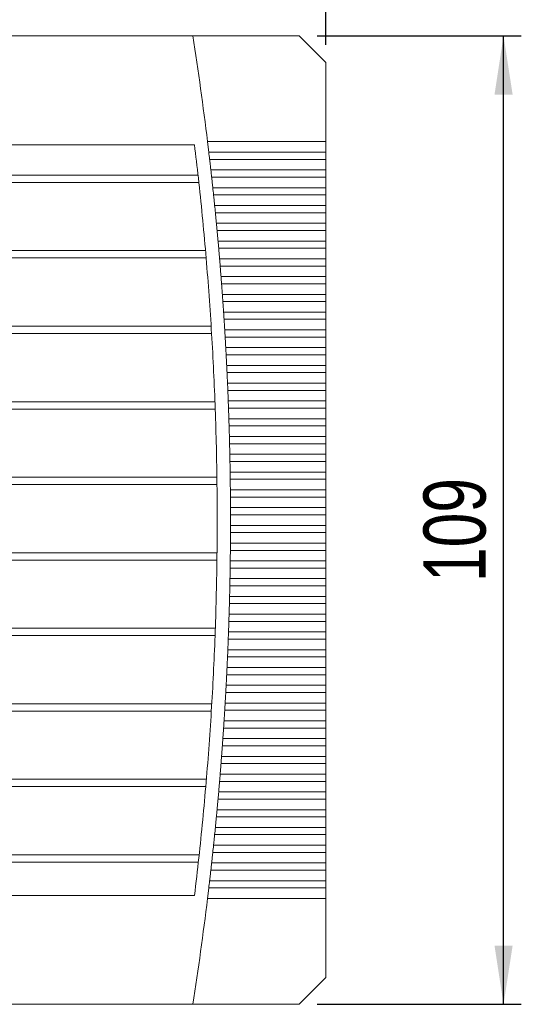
# Model space of a CAD drawing. Header units: millimetres. Extents: x 58 to 529, y 70 to 384.
# Tile 3 of 5: x 133 to 189, y 202 to 313. Entities that reach past the tile are written whole.
import ezdxf

# ---------------------------------------------------------------- set-up
doc = ezdxf.new("R2010")
doc.units = ezdxf.units.MM
doc.header["$LTSCALE"] = 2
doc.layers.add('AA', color=7, linetype='Continuous')
doc.styles.add('SLDTEXTSTYLE0', font='TXT', dxfattribs={"width": 0.75})
doc.dimstyles.new('SLDDIMSTYLE0', dxfattribs={"dimtxt": 7, "dimasz": 6.604, "dimexe": 0, "dimexo": 0.0625, "dimgap": 1.75, "dimtad": 1, "dimrnd": 1e-09, "dimzin": 12, "dimdsep": 46, "dimtxsty": 'SLDTEXTSTYLE0', "dimsah": 1, "dimcen": 0.09, "dimadec": 0, "dimazin": 3, "dimtfac": 1, "dimtofl": 0, "dimtmove": 0, "dimatfit": 3, "dimfxl": 1, "dimfrac": 2, "dimtolj": 1, "dimtzin": 12, "dimarcsym": 0})

# ---------------------------------------------------------------- blocks, each defined once
blk = doc.blocks.new('*D3')
at = {"layer": 'AA'}
for p, q in [((58.06, 310.01), (58.06, 333.01)), ((167.06, 310.01), (167.06, 333.01)), ((58.06, 331.01), (167.06, 331.01))]:
    blk.add_line(p, q, dxfattribs=at)
for points in [[(58.06, 331.01), (64.66, 329.99), (64.66, 332.02)], [(167.06, 331.01), (160.46, 332.02), (160.46, 329.99)]]:
    blk.add_solid(points, dxfattribs=at)
at = {"layer": 'AA', "insert": (99.76, 340.03, 4.65), "char_height": 7, "attachment_point": 1, "style": 'SLDTEXTSTYLE0'}
blk.add_mtext('109', dxfattribs=at)
blk = doc.blocks.new('*D4')
at = {"layer": 'AA'}
for p, q in [((166.06, 311.01), (189.06, 311.01)), ((187.06, 202.01), (187.06, 311.01)), ((166.06, 202.01), (189.06, 202.01))]:
    blk.add_line(p, q, dxfattribs=at)
for points in [[(187.06, 311.01), (186.04, 304.4), (188.08, 304.4)], [(187.06, 202.01), (188.08, 208.61), (186.04, 208.61)]]:
    blk.add_solid(points, dxfattribs=at)
at = {"layer": 'AA', "insert": (178.04, 249.53, 4.65), "char_height": 7, "attachment_point": 1, "rotation": 90, "style": 'SLDTEXTSTYLE0'}
blk.add_mtext('109', dxfattribs=at)

msp = doc.modelspace()

# ---------------------------------------------------------------- linework, layer by layer
at = {"color": 7, "linetype": 'Continuous', "lineweight": 15}
for p, q in [((152.059, 311.008), (129.435, 311.008)), ((164.06, 311.008), (152.059, 311.008)), ((167.06, 308.008), (164.06, 311.008)), ((167.06, 299.102), (167.06, 308.008)), ((131.256, 298.758), (152.251, 298.758)), ((153.72, 299.102), (167.06, 299.102)), ((167.06, 299.102), (167.06, 297.914)), ((167.06, 297.914), (153.863, 297.914)), ((153.958, 297.102), (167.06, 297.102)), ((167.06, 297.102), (167.06, 297.914)), ((167.06, 297.102), (167.06, 295.914)), ((167.06, 295.914), (154.094, 295.914)), ((167.06, 295.102), (167.06, 295.914)), ((152.651, 295.33), (72.47, 295.33)), ((154.185, 295.102), (167.06, 295.102)), ((167.06, 295.102), (167.06, 293.914)), ((72.38, 294.508), (152.74, 294.508)), ((167.06, 293.914), (154.314, 293.914)), ((167.06, 293.102), (167.06, 293.914)), ((154.4, 293.102), (167.06, 293.102)), ((167.06, 293.102), (167.06, 291.914)), ((167.06, 291.914), (154.522, 291.914)), ((167.06, 291.102), (167.06, 291.914)), ((154.604, 291.102), (167.06, 291.102)), ((167.06, 291.102), (167.06, 289.914)), ((167.06, 289.914), (154.719, 289.914)), ((167.06, 289.102), (167.06, 289.914)), ((154.796, 289.102), (167.06, 289.102)), ((167.06, 289.102), (167.06, 287.914)), ((167.06, 287.914), (154.904, 287.914)), ((154.976, 287.102), (167.06, 287.102)), ((167.06, 287.102), (167.06, 287.914)), ((167.06, 287.102), (167.06, 285.914)), ((71.556, 286.008), (153.564, 286.008)), ((71.626, 286.83), (153.494, 286.83)), ((167.06, 285.914), (155.078, 285.914)), ((167.06, 285.102), (167.06, 285.914)), ((155.145, 285.102), (167.06, 285.102)), ((167.06, 285.102), (167.06, 283.914)), ((167.06, 283.914), (155.24, 283.914)), ((167.06, 283.102), (167.06, 283.914)), ((155.303, 283.102), (167.06, 283.102)), ((167.06, 283.102), (167.06, 281.914)), ((167.06, 281.914), (155.391, 281.914)), ((167.06, 281.102), (167.06, 281.914)), ((155.449, 281.102), (167.06, 281.102)), ((167.06, 281.102), (167.06, 279.914)), ((167.06, 279.914), (155.53, 279.914)), ((167.06, 279.102), (167.06, 279.914)), ((70.991, 278.33), (154.129, 278.33)), ((155.583, 279.102), (167.06, 279.102)), ((167.06, 279.102), (167.06, 277.914)), ((70.941, 277.508), (154.179, 277.508)), ((167.06, 277.914), (155.658, 277.914)), ((155.706, 277.102), (167.06, 277.102)), ((167.06, 277.102), (167.06, 277.914)), ((167.06, 277.102), (167.06, 275.914)), ((167.06, 275.914), (155.774, 275.914)), ((155.818, 275.102), (167.06, 275.102)), ((167.06, 275.102), (167.06, 275.914)), ((167.06, 275.102), (167.06, 273.914)), ((167.06, 273.914), (155.879, 273.914)), ((167.06, 273.102), (167.06, 273.914)), ((155.918, 273.102), (167.06, 273.102)), ((167.06, 273.102), (167.06, 271.914)), ((167.06, 271.914), (155.972, 271.914)), ((167.06, 271.102), (167.06, 271.914)), ((156.007, 271.102), (167.06, 271.102)), ((167.06, 271.102), (167.06, 269.914)), ((70.564, 269.83), (154.557, 269.83)), ((167.06, 269.914), (156.054, 269.914)), ((167.06, 269.102), (167.06, 269.914)), ((70.534, 269.008), (154.587, 269.008)), ((156.085, 269.102), (167.06, 269.102)), ((167.06, 269.102), (167.06, 267.914)), ((167.06, 267.914), (156.125, 267.914)), ((156.151, 267.102), (167.06, 267.102)), ((167.06, 267.102), (167.06, 267.914)), ((167.06, 267.102), (167.06, 265.914)), ((167.06, 265.914), (156.184, 265.914)), ((156.205, 265.102), (167.06, 265.102)), ((167.06, 265.102), (167.06, 265.914)), ((167.06, 265.102), (167.06, 263.914)), ((167.06, 263.914), (156.232, 263.914)), ((167.06, 263.102), (167.06, 263.914)), ((156.248, 263.102), (167.06, 263.102)), ((167.06, 263.102), (167.06, 261.914)), ((167.06, 261.914), (156.269, 261.914)), ((167.06, 261.102), (167.06, 261.914)), ((70.333, 260.508), (154.787, 260.508)), ((70.343, 261.33), (154.777, 261.33)), ((156.28, 261.102), (167.06, 261.102)), ((167.06, 261.102), (167.06, 259.914)), ((167.06, 259.914), (156.294, 259.914)), ((167.06, 259.102), (167.06, 259.914)), ((156.301, 259.102), (167.06, 259.102)), ((167.06, 259.102), (167.06, 257.914)), ((167.06, 257.914), (156.307, 257.914)), ((156.31, 257.102), (167.06, 257.102)), ((167.06, 257.102), (167.06, 257.914)), ((167.06, 257.102), (167.06, 255.914)), ((156.307, 255.102), (167.06, 255.102)), ((167.06, 255.914), (156.31, 255.914)), ((167.06, 255.102), (167.06, 255.914)), ((167.06, 255.102), (167.06, 253.914)), ((167.06, 253.914), (156.301, 253.914)), ((167.06, 253.102), (167.06, 253.914)), ((70.33, 252.83), (154.791, 252.83)), ((156.294, 253.102), (167.06, 253.102)), ((167.06, 253.102), (167.06, 251.914)), ((70.339, 252.008), (154.781, 252.008)), ((167.06, 251.914), (156.28, 251.914)), ((167.06, 251.102), (167.06, 251.914)), ((156.269, 251.102), (167.06, 251.102)), ((167.06, 251.102), (167.06, 249.914)), ((167.06, 249.914), (156.248, 249.914)), ((167.06, 249.102), (167.06, 249.914)), ((156.232, 249.102), (167.06, 249.102)), ((167.06, 249.102), (167.06, 247.914)), ((167.06, 247.914), (156.205, 247.914)), ((167.06, 247.102), (167.06, 247.914)), ((156.184, 247.102), (167.06, 247.102)), ((167.06, 247.102), (167.06, 245.914)), ((156.125, 245.102), (167.06, 245.102)), ((167.06, 245.914), (156.151, 245.914)), ((167.06, 245.102), (167.06, 245.914)), ((167.06, 245.102), (167.06, 243.914)), ((70.522, 244.33), (154.598, 244.33)), ((167.06, 243.914), (156.085, 243.914)), ((167.06, 243.102), (167.06, 243.914)), ((70.552, 243.508), (154.569, 243.508)), ((156.054, 243.102), (167.06, 243.102)), ((167.06, 243.102), (167.06, 241.914)), ((167.06, 241.914), (156.007, 241.914)), ((167.06, 241.102), (167.06, 241.914)), ((155.972, 241.102), (167.06, 241.102)), ((167.06, 241.102), (167.06, 239.914)), ((167.06, 239.914), (155.918, 239.914)), ((167.06, 239.102), (167.06, 239.914)), ((155.879, 239.102), (167.06, 239.102)), ((167.06, 239.102), (167.06, 237.914)), ((167.06, 237.914), (155.818, 237.914)), ((167.06, 237.102), (167.06, 237.914)), ((155.774, 237.102), (167.06, 237.102)), ((167.06, 237.102), (167.06, 235.914)), ((70.922, 235.83), (154.199, 235.83)), ((70.971, 235.008), (154.149, 235.008)), ((155.658, 235.102), (167.06, 235.102)), ((167.06, 235.914), (155.706, 235.914)), ((167.06, 235.102), (167.06, 235.914)), ((167.06, 235.102), (167.06, 233.914)), ((167.06, 233.914), (155.583, 233.914)), ((167.06, 233.102), (167.06, 233.914)), ((155.53, 233.102), (167.06, 233.102)), ((167.06, 233.102), (167.06, 231.914)), ((167.06, 231.914), (155.449, 231.914)), ((167.06, 231.102), (167.06, 231.914)), ((155.391, 231.102), (167.06, 231.102)), ((167.06, 231.102), (167.06, 229.914)), ((167.06, 229.914), (155.303, 229.914)), ((167.06, 229.102), (167.06, 229.914)), ((155.24, 229.102), (167.06, 229.102)), ((167.06, 229.102), (167.06, 227.914)), ((71.529, 227.33), (153.592, 227.33)), ((167.06, 227.914), (155.145, 227.914)), ((167.06, 227.102), (167.06, 227.914)), ((71.598, 226.508), (153.522, 226.508)), ((155.078, 227.102), (167.06, 227.102)), ((167.06, 227.102), (167.06, 225.914)), ((154.904, 225.102), (167.06, 225.102)), ((167.06, 225.914), (154.976, 225.914)), ((167.06, 225.102), (167.06, 225.914)), ((167.06, 225.102), (167.06, 223.914)), ((167.06, 223.914), (154.796, 223.914)), ((167.06, 223.102), (167.06, 223.914)), ((154.719, 223.102), (167.06, 223.102)), ((167.06, 223.102), (167.06, 221.914)), ((167.06, 221.914), (154.604, 221.914)), ((167.06, 221.102), (167.06, 221.914)), ((154.522, 221.102), (167.06, 221.102)), ((167.06, 221.102), (167.06, 219.914)), ((167.06, 219.914), (154.4, 219.914)), ((167.06, 219.102), (167.06, 219.914)), ((72.344, 218.83), (152.776, 218.83)), ((154.314, 219.102), (167.06, 219.102)), ((167.06, 219.102), (167.06, 217.914)), ((72.434, 218.008), (152.686, 218.008)), ((167.06, 217.914), (154.185, 217.914)), ((167.06, 217.102), (167.06, 217.914)), ((154.094, 217.102), (167.06, 217.102)), ((167.06, 217.102), (167.06, 215.914)), ((153.863, 215.102), (167.06, 215.102)), ((167.06, 215.914), (153.958, 215.914)), ((167.06, 215.102), (167.06, 215.914)), ((167.06, 215.102), (167.06, 213.914)), ((152.251, 214.258), (72.87, 214.258)), ((167.06, 213.914), (153.72, 213.914)), ((167.06, 205.008), (167.06, 213.914)), ((164.06, 202.008), (167.06, 205.008)), ((73.061, 202.008), (152.059, 202.008)), ((152.059, 202.008), (164.06, 202.008))]:
    msp.add_line(p, q, dxfattribs=at)
for radius, start, end in [(351.5, 6.96004, 8.91968), (350, 6.31532, 6.93333), (351.5, 6.63172, 6.76508), (351.5, 6.30363, 6.4369), (350, 4.9171, 6.31532), (351.5, 5.97574, 6.10893), (351.5, 5.64804, 5.78116), (351.5, 5.32054, 5.45358), (351.5, 4.99321, 5.12617), (350, 3.52182, 4.9171), (351.5, 4.66604, 4.79894), (351.5, 4.33902, 4.47186), (351.5, 4.01214, 4.14493), (351.5, 3.6854, 3.81813), (350, 2.12862, 3.52182), (351.5, 3.35877, 3.49146), (351.5, 3.03226, 3.1649), (351.5, 2.70584, 2.83845), (351.5, 2.37951, 2.51208), (350, 0.73668, 2.12862), (351.5, 2.05326, 2.1858), (351.5, 1.72708, 1.85959), (351.5, 1.40095, 1.53344), (351.5, 1.07486, 1.20734), (351.5, 0.74881, 0.88128), (350, 359.34518, 0.73668), (351.5, 0.42279, 0.55525), (351.5, 0.09678, 0.22923), (351.5, 359.77077, 359.90322), (351.5, 359.44475, 359.57721), (350, 357.95329, 359.34518), (351.5, 359.11872, 359.25119), (351.5, 358.79266, 358.92514), (351.5, 358.46656, 358.59905), (351.5, 358.14041, 358.27292), (350, 356.56019, 357.95329), (351.5, 357.8142, 357.94674), (351.5, 357.48792, 357.62049), (351.5, 357.16155, 357.29416), (351.5, 356.8351, 356.96774), (350, 355.16505, 356.56019), (351.5, 356.50854, 356.64123), (351.5, 356.18187, 356.3146), (351.5, 355.85507, 355.98786), (351.5, 355.52814, 355.66098), (351.5, 355.20106, 355.33396), (350, 353.76703, 355.16505), (351.5, 354.87383, 355.00679), (351.5, 354.54642, 354.67946), (351.5, 354.21884, 354.35196), (351.5, 353.89107, 354.02426), (350, 353.06667, 353.76703), (351.5, 353.5631, 353.69637), (351.5, 353.23492, 353.36828), (351.5, 351.08032, 353.03996)]:
    msp.add_arc((-195.19, 256.508), radius, start, end, dxfattribs=at)
for points, knots in [([(153.72, 299.102), (153.736, 298.971), (153.759, 298.779), (153.784, 298.573), (153.792, 298.508)], [0, 0, 0, 0, 0.68510757, 1, 1, 1, 1]), ([(153.792, 298.508), (153.809, 298.366), (153.834, 298.159), (153.856, 297.973), (153.863, 297.914)], [0, 0, 0, 0, 0.68487494, 1, 1, 1, 1]), ([(154.027, 296.508), (154.01, 296.65), (153.987, 296.858), (153.965, 297.043), (153.958, 297.102)], [0, 0, 0, 0, 0.6847206, 1, 1, 1, 1]), ([(154.094, 295.914), (154.079, 296.045), (154.058, 296.237), (154.034, 296.443), (154.027, 296.508)], [0, 0, 0, 0, 0.6844801, 1, 1, 1, 1]), ([(154.25, 294.508), (154.235, 294.65), (154.212, 294.858), (154.191, 295.043), (154.185, 295.102)], [0, 0, 0, 0, 0.6843402, 1, 1, 1, 1]), ([(154.314, 293.914), (154.3, 294.045), (154.28, 294.237), (154.257, 294.443), (154.25, 294.508)], [0, 0, 0, 0, 0.684117, 1, 1, 1, 1]), ([(154.462, 292.508), (154.447, 292.65), (154.426, 292.858), (154.406, 293.043), (154.4, 293.102)], [0, 0, 0, 0, 0.68398627, 1, 1, 1, 1]), ([(154.522, 291.914), (154.509, 292.045), (154.49, 292.237), (154.469, 292.443), (154.462, 292.508)], [0, 0, 0, 0, 0.683772, 1, 1, 1, 1]), ([(154.662, 290.508), (154.648, 290.65), (154.628, 290.857), (154.61, 291.043), (154.604, 291.102)], [0, 0, 0, 0, 0.6836495, 1, 1, 1, 1]), ([(154.719, 289.914), (154.707, 290.045), (154.688, 290.236), (154.668, 290.443), (154.662, 290.508)], [0, 0, 0, 0, 0.6834465, 1, 1, 1, 1]), ([(154.851, 288.508), (154.838, 288.65), (154.818, 288.857), (154.801, 289.043), (154.796, 289.102)], [0, 0, 0, 0, 0.6833304, 1, 1, 1, 1]), ([(154.904, 287.914), (154.893, 288.045), (154.875, 288.236), (154.857, 288.443), (154.851, 288.508)], [0, 0, 0, 0, 0.6831424, 1, 1, 1, 1]), ([(155.028, 286.508), (155.015, 286.65), (154.998, 286.857), (154.981, 287.043), (154.976, 287.102)], [0, 0, 0, 0, 0.6830312, 1, 1, 1, 1]), ([(155.078, 285.914), (155.067, 286.045), (155.051, 286.236), (155.033, 286.443), (155.028, 286.508)], [0, 0, 0, 0, 0.682858, 1, 1, 1, 1]), ([(155.193, 284.508), (155.182, 284.65), (155.165, 284.857), (155.15, 285.043), (155.145, 285.102)], [0, 0, 0, 0, 0.6827507, 1, 1, 1, 1]), ([(155.24, 283.914), (155.23, 284.045), (155.215, 284.236), (155.198, 284.443), (155.193, 284.508)], [0, 0, 0, 0, 0.6825897, 1, 1, 1, 1]), ([(155.347, 282.508), (155.337, 282.65), (155.321, 282.857), (155.307, 283.043), (155.303, 283.102)], [0, 0, 0, 0, 0.6824927, 1, 1, 1, 1]), ([(155.391, 281.914), (155.381, 282.045), (155.367, 282.236), (155.352, 282.443), (155.347, 282.508)], [0, 0, 0, 0, 0.6823411, 1, 1, 1, 1]), ([(155.49, 280.508), (155.48, 280.65), (155.466, 280.857), (155.453, 281.043), (155.449, 281.102)], [0, 0, 0, 0, 0.6822501, 1, 1, 1, 1]), ([(155.53, 279.914), (155.521, 280.045), (155.508, 280.236), (155.494, 280.443), (155.49, 280.508)], [0, 0, 0, 0, 0.68211362, 1, 1, 1, 1]), ([(155.621, 278.508), (155.612, 278.65), (155.599, 278.857), (155.587, 279.043), (155.583, 279.102)], [0, 0, 0, 0, 0.6820272, 1, 1, 1, 1]), ([(155.658, 277.914), (155.65, 278.045), (155.638, 278.236), (155.625, 278.442), (155.621, 278.508)], [0, 0, 0, 0, 0.6819027, 1, 1, 1, 1]), ([(155.741, 276.508), (155.733, 276.65), (155.721, 276.857), (155.71, 277.043), (155.706, 277.102)], [0, 0, 0, 0, 0.6818273, 1, 1, 1, 1]), ([(155.774, 275.914), (155.767, 276.045), (155.756, 276.236), (155.744, 276.442), (155.741, 276.508)], [0, 0, 0, 0, 0.6817128, 1, 1, 1, 1]), ([(155.849, 274.508), (155.842, 274.65), (155.831, 274.857), (155.821, 275.043), (155.818, 275.102)], [0, 0, 0, 0, 0.6816444, 1, 1, 1, 1]), ([(155.879, 273.914), (155.872, 274.045), (155.863, 274.236), (155.852, 274.442), (155.849, 274.508)], [0, 0, 0, 0, 0.6815412, 1, 1, 1, 1]), ([(155.946, 272.508), (155.939, 272.65), (155.93, 272.857), (155.921, 273.043), (155.918, 273.102)], [0, 0, 0, 0, 0.6814767, 1, 1, 1, 1]), ([(155.972, 271.914), (155.967, 272.045), (155.958, 272.236), (155.949, 272.442), (155.946, 272.508)], [0, 0, 0, 0, 0.6813879, 1, 1, 1, 1]), ([(156.031, 270.508), (156.026, 270.65), (156.017, 270.857), (156.01, 271.043), (156.007, 271.102)], [0, 0, 0, 0, 0.6813324, 1, 1, 1, 1]), ([(156.054, 269.914), (156.049, 270.045), (156.042, 270.236), (156.034, 270.442), (156.031, 270.508)], [0, 0, 0, 0, 0.6812517, 1, 1, 1, 1]), ([(156.105, 268.508), (156.1, 268.65), (156.093, 268.857), (156.087, 269.043), (156.085, 269.102)], [0, 0, 0, 0, 0.6812044, 1, 1, 1, 1]), ([(156.125, 267.914), (156.121, 268.045), (156.115, 268.236), (156.108, 268.442), (156.105, 268.508)], [0, 0, 0, 0, 0.6811372, 1, 1, 1, 1]), ([(156.168, 266.508), (156.164, 266.649), (156.158, 266.857), (156.152, 267.043), (156.151, 267.102)], [0, 0, 0, 0, 0.6810969, 1, 1, 1, 1]), ([(156.184, 265.914), (156.181, 266.045), (156.176, 266.236), (156.17, 266.442), (156.168, 266.508)], [0, 0, 0, 0, 0.6810402, 1, 1, 1, 1]), ([(156.219, 264.508), (156.216, 264.649), (156.211, 264.857), (156.207, 265.043), (156.205, 265.102)], [0, 0, 0, 0, 0.6810074, 1, 1, 1, 1]), ([(156.232, 263.914), (156.229, 264.045), (156.225, 264.236), (156.221, 264.442), (156.219, 264.508)], [0, 0, 0, 0, 0.6809612, 1, 1, 1, 1]), ([(156.259, 262.508), (156.257, 262.649), (156.253, 262.857), (156.249, 263.043), (156.248, 263.102)], [0, 0, 0, 0, 0.6809359, 1, 1, 1, 1]), ([(156.269, 261.914), (156.267, 262.045), (156.264, 262.236), (156.26, 262.442), (156.259, 262.508)], [0, 0, 0, 0, 0.6809021, 1, 1, 1, 1]), ([(156.287, 260.508), (156.286, 260.649), (156.283, 260.857), (156.281, 261.043), (156.28, 261.102)], [0, 0, 0, 0, 0.6808835, 1, 1, 1, 1]), ([(156.294, 259.914), (156.292, 260.045), (156.29, 260.236), (156.288, 260.442), (156.287, 260.508)], [0, 0, 0, 0, 0.68086121, 1, 1, 1, 1]), ([(156.305, 258.508), (156.304, 258.649), (156.302, 258.857), (156.301, 259.043), (156.301, 259.102)], [0, 0, 0, 0, 0.6808506, 1, 1, 1, 1]), ([(156.307, 257.914), (156.307, 258.045), (156.306, 258.236), (156.305, 258.442), (156.305, 258.508)], [0, 0, 0, 0, 0.6808393, 1, 1, 1, 1]), ([(156.31, 256.508), (156.31, 256.649), (156.31, 256.857), (156.31, 257.043), (156.31, 257.102)], [0, 0, 0, 0, 0.6808353, 1, 1, 1, 1]), ([(156.31, 255.914), (156.31, 256.045), (156.31, 256.236), (156.31, 256.442), (156.31, 256.508)], [0, 0, 0, 0, 0.6808352, 1, 1, 1, 1]), ([(156.305, 254.508), (156.305, 254.649), (156.306, 254.857), (156.307, 255.043), (156.307, 255.102)], [0, 0, 0, 0, 0.6808389, 1, 1, 1, 1]), ([(156.301, 253.914), (156.302, 254.045), (156.303, 254.236), (156.304, 254.442), (156.305, 254.508)], [0, 0, 0, 0, 0.68085027, 1, 1, 1, 1]), ([(156.287, 252.508), (156.289, 252.649), (156.291, 252.857), (156.293, 253.043), (156.294, 253.102)], [0, 0, 0, 0, 0.6808621, 1, 1, 1, 1]), ([(156.28, 251.914), (156.282, 252.045), (156.284, 252.236), (156.287, 252.442), (156.287, 252.508)], [0, 0, 0, 0, 0.6808839, 1, 1, 1, 1]), ([(156.248, 249.914), (156.251, 250.045), (156.254, 250.236), (156.258, 250.442), (156.259, 250.508)], [0, 0, 0, 0, 0.680936, 1, 1, 1, 1]), ([(156.259, 250.508), (156.261, 250.649), (156.265, 250.857), (156.268, 251.043), (156.269, 251.102)], [0, 0, 0, 0, 0.6809033, 1, 1, 1, 1]), ([(156.205, 247.914), (156.208, 248.045), (156.213, 248.236), (156.218, 248.442), (156.219, 248.508)], [0, 0, 0, 0, 0.6810065, 1, 1, 1, 1]), ([(156.219, 248.508), (156.222, 248.649), (156.227, 248.857), (156.231, 249.043), (156.232, 249.102)], [0, 0, 0, 0, 0.6809625, 1, 1, 1, 1]), ([(156.151, 245.914), (156.154, 246.045), (156.16, 246.236), (156.166, 246.442), (156.168, 246.508)], [0, 0, 0, 0, 0.6810962, 1, 1, 1, 1]), ([(156.168, 246.508), (156.172, 246.649), (156.178, 246.857), (156.183, 247.043), (156.184, 247.102)], [0, 0, 0, 0, 0.6810412, 1, 1, 1, 1]), ([(156.105, 244.508), (156.11, 244.65), (156.117, 244.857), (156.123, 245.043), (156.125, 245.102)], [0, 0, 0, 0, 0.6811392, 1, 1, 1, 1]), ([(156.085, 243.914), (156.089, 244.045), (156.096, 244.236), (156.103, 244.442), (156.105, 244.508)], [0, 0, 0, 0, 0.6812044, 1, 1, 1, 1]), ([(156.031, 242.508), (156.037, 242.65), (156.045, 242.857), (156.052, 243.043), (156.054, 243.102)], [0, 0, 0, 0, 0.6812543, 1, 1, 1, 1]), ([(156.007, 241.914), (156.012, 242.045), (156.02, 242.236), (156.029, 242.442), (156.031, 242.508)], [0, 0, 0, 0, 0.68133112, 1, 1, 1, 1]), ([(155.918, 239.914), (155.924, 240.045), (155.933, 240.236), (155.943, 240.442), (155.946, 240.508)], [0, 0, 0, 0, 0.681477, 1, 1, 1, 1]), ([(155.946, 240.508), (155.952, 240.65), (155.962, 240.857), (155.97, 241.043), (155.972, 241.102)], [0, 0, 0, 0, 0.68138991, 1, 1, 1, 1]), ([(155.818, 237.914), (155.825, 238.045), (155.835, 238.236), (155.846, 238.442), (155.849, 238.508)], [0, 0, 0, 0, 0.6816402, 1, 1, 1, 1]), ([(155.849, 238.508), (155.856, 238.65), (155.867, 238.857), (155.876, 239.043), (155.879, 239.102)], [0, 0, 0, 0, 0.6815427, 1, 1, 1, 1]), ([(155.706, 235.914), (155.714, 236.045), (155.725, 236.236), (155.737, 236.442), (155.741, 236.508)], [0, 0, 0, 0, 0.6818233, 1, 1, 1, 1]), ([(155.741, 236.508), (155.749, 236.65), (155.761, 236.857), (155.771, 237.043), (155.774, 237.102)], [0, 0, 0, 0, 0.6817148, 1, 1, 1, 1]), ([(155.621, 234.508), (155.63, 234.65), (155.643, 234.857), (155.654, 235.043), (155.658, 235.102)], [0, 0, 0, 0, 0.6819068, 1, 1, 1, 1]), ([(155.583, 233.914), (155.592, 234.045), (155.604, 234.236), (155.617, 234.442), (155.621, 234.508)], [0, 0, 0, 0, 0.6820269, 1, 1, 1, 1]), ([(155.49, 232.508), (155.5, 232.65), (155.514, 232.857), (155.526, 233.043), (155.53, 233.102)], [0, 0, 0, 0, 0.6821168, 1, 1, 1, 1]), ([(155.449, 231.914), (155.458, 232.045), (155.471, 232.236), (155.485, 232.443), (155.49, 232.508)], [0, 0, 0, 0, 0.682247, 1, 1, 1, 1]), ([(155.303, 229.914), (155.313, 230.045), (155.327, 230.236), (155.342, 230.443), (155.347, 230.508)], [0, 0, 0, 0, 0.6824888, 1, 1, 1, 1]), ([(155.347, 230.508), (155.358, 230.65), (155.373, 230.857), (155.387, 231.043), (155.391, 231.102)], [0, 0, 0, 0, 0.6823461, 1, 1, 1, 1]), ([(155.145, 227.914), (155.156, 228.045), (155.171, 228.236), (155.188, 228.443), (155.193, 228.508)], [0, 0, 0, 0, 0.6827483, 1, 1, 1, 1]), ([(155.193, 228.508), (155.204, 228.65), (155.221, 228.857), (155.236, 229.043), (155.24, 229.102)], [0, 0, 0, 0, 0.682595, 1, 1, 1, 1]), ([(154.976, 225.914), (154.988, 226.045), (155.004, 226.236), (155.022, 226.443), (155.028, 226.508)], [0, 0, 0, 0, 0.6830256, 1, 1, 1, 1]), ([(155.028, 226.508), (155.04, 226.65), (155.057, 226.857), (155.073, 227.043), (155.078, 227.102)], [0, 0, 0, 0, 0.6828629, 1, 1, 1, 1]), ([(154.851, 224.508), (154.863, 224.65), (154.882, 224.857), (154.899, 225.043), (154.904, 225.102)], [0, 0, 0, 0, 0.68315285, 1, 1, 1, 1]), ([(154.796, 223.914), (154.808, 224.045), (154.826, 224.236), (154.845, 224.443), (154.851, 224.508)], [0, 0, 0, 0, 0.6833272, 1, 1, 1, 1]), ([(154.662, 222.508), (154.676, 222.65), (154.696, 222.857), (154.714, 223.043), (154.719, 223.102)], [0, 0, 0, 0, 0.6834617, 1, 1, 1, 1]), ([(154.604, 221.914), (154.617, 222.045), (154.635, 222.236), (154.656, 222.443), (154.662, 222.508)], [0, 0, 0, 0, 0.6836394, 1, 1, 1, 1]), ([(154.462, 220.508), (154.476, 220.65), (154.498, 220.857), (154.516, 221.043), (154.522, 221.102)], [0, 0, 0, 0, 0.6837829, 1, 1, 1, 1]), ([(154.4, 219.914), (154.414, 220.045), (154.434, 220.237), (154.455, 220.443), (154.462, 220.508)], [0, 0, 0, 0, 0.6839771, 1, 1, 1, 1]), ([(154.185, 217.914), (154.199, 218.045), (154.221, 218.237), (154.243, 218.443), (154.25, 218.508)], [0, 0, 0, 0, 0.6843304, 1, 1, 1, 1]), ([(154.25, 218.508), (154.265, 218.65), (154.288, 218.857), (154.308, 219.043), (154.314, 219.102)], [0, 0, 0, 0, 0.6841326, 1, 1, 1, 1]), ([(153.958, 215.914), (153.973, 216.045), (153.996, 216.237), (154.019, 216.443), (154.027, 216.508)], [0, 0, 0, 0, 0.6847073, 1, 1, 1, 1]), ([(154.027, 216.508), (154.043, 216.65), (154.067, 216.858), (154.088, 217.043), (154.094, 217.102)], [0, 0, 0, 0, 0.6844956, 1, 1, 1, 1]), ([(153.863, 215.102), (153.847, 214.971), (153.825, 214.779), (153.8, 214.573), (153.792, 214.508)], [0, 0, 0, 0, 0.68486813, 1, 1, 1, 1]), ([(153.792, 214.508), (153.775, 214.366), (153.75, 214.159), (153.727, 213.973), (153.72, 213.914)], [0, 0, 0, 0, 0.6851153, 1, 1, 1, 1])]:
    msp.add_open_spline(points, degree=3, knots=knots, dxfattribs=at)

# ---------------------------------------------------------------- dimensions: what is measured, and where the dimension line sits
at = {"layer": 'AA'}
dim = msp.add_linear_dim(base=(167.06, 331.008), p1=(58.06, 308.008), p2=(167.06, 308.008), dimstyle='SLDDIMSTYLE0', dxfattribs=at)
dim.commit()
dim.dimension.update_dxf_attribs({"geometry": '*D3', "text_midpoint": (110.363, 331.008), "dimtype": 160})
dim = msp.add_linear_dim(base=(187.06, 311.008), p1=(164.06, 202.008), p2=(164.06, 311.008), angle=90, dimstyle='SLDDIMSTYLE0', dxfattribs=at)
dim.commit()
dim.dimension.update_dxf_attribs({"geometry": '*D4', "text_midpoint": (187.06, 260.135), "dimtype": 160})

doc.saveas('drawing.dxf')
